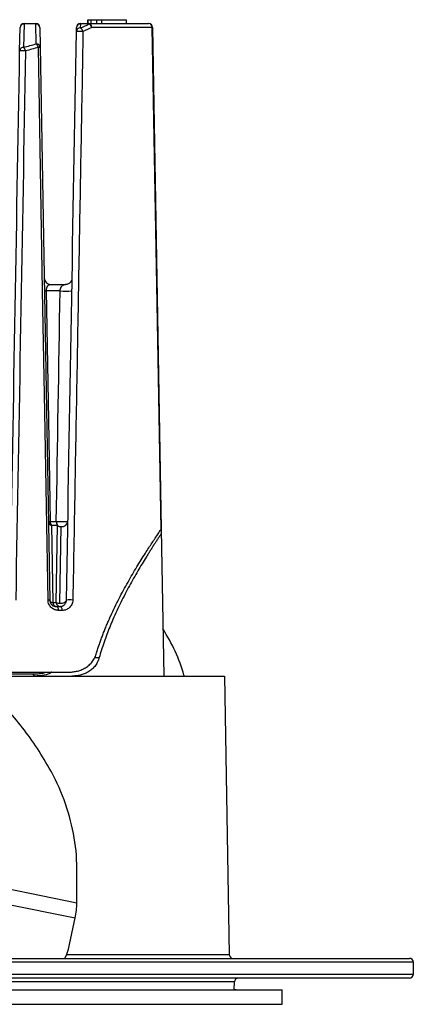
# Paper-space layout '_Derecha' of a CAD drawing. Header units: millimetres. Extents: x -40 to 40, y -36.8 to 38.2.
# Tile 5 of 5: x 10 to 40, y -36.8 to 38.2. Entities that reach past the tile are written whole.
import ezdxf

# ---------------------------------------------------------------- set-up
doc = ezdxf.new("R2010")
doc.units = ezdxf.units.MM

psp = doc.layouts.new('_Derecha')

# ---------------------------------------------------------------- linework, layer by layer
at = {"color": 7, "linetype": 'Continuous', "lineweight": 25}
for p, q in [((9.964, 35.832), (9.995, 37.611)), ((10.295, 37.878), (10.264, 36.099)), ((10.295, 37.878), (10.295, 37.906)), ((10.295, 37.906), (11.205, 37.906)), ((11.205, 37.878), (10.295, 37.878)), ((11.205, 37.878), (11.205, 37.906)), ((11.232, 36.364), (11.205, 37.878)), ((11.505, 37.611), (12.266, -6.003)), ((14.29, 37.307), (14.295, 37.611)), ((14.595, 37.878), (14.59, 37.574)), ((14.595, 37.906), (19.803, 37.906)), ((14.595, 37.878), (14.595, 37.906)), ((15.248, 37.878), (14.595, 37.878)), ((15.135, 38.206), (15.135, 37.906)), ((15.159, 38.206), (15.159, 37.906)), ((15.248, 37.906), (15.248, 37.878)), ((15.4, 38.206), (15.4, 37.906)), ((20.081, 37.611), (15.463, 37.611)), ((15.835, 38.206), (15.835, 37.906)), ((16.208, 38.206), (16.208, 37.906)), ((16.208, 38.206), (18.088, 38.206)), ((18.084, 38.206), (18.084, 37.906)), ((18.088, 38.206), (18.088, 37.906)), ((20.103, 37.611), (20.769, -0.569)), ((12.049, 18.125), (12.012, 18.161)), ((12.338, 18.036), (13.462, 18.036)), ((13.918, 18.331), (13.906, 18.305)), ((13.924, 18.346), (13.919, 18.334)), ((13.051, 17.544), (11.993, 17.544)), ((12.196, -0.011), (12.297, -0.011)), ((12.297, -0.011), (12.76, -0.011)), ((12.389, -0.333), (12.491, -6.197)), ((12.855, -0.333), (12.389, -0.333)), ((12.753, -6.197), (12.855, -0.333)), ((13.029, -6.243), (13.131, -0.406)), ((20.765, -0.619), (20.96, -11.794)), ((20.844, -4.794), (20.838, -4.794)), ((12.491, -6.197), (12.753, -6.197)), ((12.766, -6.494), (13.034, -6.494)), ((20.875, -6.25), (20.863, -6.25)), ((20.881, -6.359), (20.865, -6.359)), ((20.888, -6.61), (20.87, -6.61)), ((20.887, -6.715), (20.871, -6.715)), ((13.21, -6.789), (12.939, -6.789)), ((20.874, -6.841), (20.875, -6.841)), ((20.888, -7.676), (20.89, -7.676)), ((20.89, -7.775), (20.892, -7.775)), ((20.894, -8.023), (20.896, -8.023)), ((15.688, -10.389), (16.03, -10.389)), ((4.947, -11.494), (13.655, -11.494)), ((5.248, -11.629), (11.019, -11.629)), ((5.612, -11.794), (25.583, -11.794)), ((22.499, -11.719), (22.5, -11.794)), ((25.582, -11.794), (25.952, -33)), ((25.583, -11.794), (25.953, -33)), ((14.328, -29.061), (14.328, -26.446)), ((8.89, -27.949), (14.328, -29.061)), ((8.76, -29.105), (14.198, -30.217)), ((13.683, -32.598), (14.198, -30.217)), ((13.554, -33), (25.953, -33)), ((40, -33.594), (-40, -33.594)), ((-39.7, -33.294), (39.698, -33.294)), ((39.998, -33.594), (39.998, -34.494)), ((40, -34.494), (40, -33.594)), ((-40, -34.494), (40, -34.494)), ((39.698, -34.794), (-39.7, -34.794)), ((26.345, -35.089), (5.63, -35.089)), ((26.334, -35.669), (26.344, -35.089)), ((26.335, -35.669), (26.345, -35.089)), ((-30, -35.694), (30, -35.694)), ((30, -36.794), (30, -35.694)), ((-30, -36.794), (30, -36.794))]:
    psp.add_line(p, q, dxfattribs=at)
at = {"color": 7, "linetype": 'Continuous', "lineweight": 25, "flags": 128}
for points in [[(20.749, -0.631), (20.522, 12.372), (20.375, 20.785), (20.228, 29.198), (20.081, 37.611)], [(12.129, -6.003), (11.877, 8.311), (11.715, 17.573), (11.552, 26.835), (11.389, 36.097)], [(13.606, 18.057), (13.558, 18.045), (13.462, 18.036)], [(13.924, 18.345), (13.921, 18.338), (13.919, 18.334)], [(11.993, 17.544), (12.164, 7.714), (12.297, -0.011)], [(12.939, -6.789), (12.936, -6.731), (12.925, -6.676), (12.909, -6.625), (12.888, -6.58), (12.862, -6.544), (12.832, -6.517), (12.8, -6.5), (12.766, -6.494)], [(13.029, -6.243), (13.127, -6.24), (13.221, -6.228), (13.308, -6.206), (13.384, -6.177), (13.447, -6.14), (13.494, -6.098), (13.523, -6.051), (13.534, -6.003)], [(13.21, -6.789), (13.206, -6.731), (13.196, -6.676), (13.18, -6.625), (13.158, -6.58), (13.131, -6.544), (13.101, -6.517), (13.068, -6.5), (13.034, -6.494)], [(11.124, -11.794), (11.106, -11.791), (11.088, -11.782), (11.071, -11.768), (11.056, -11.748), (11.043, -11.723), (11.032, -11.694), (11.024, -11.663), (11.019, -11.629)], [(13.398, -33.294), (13.566, -32.972), (13.683, -32.598)], [(26.491, -35.694), (26.395, -35.685), (26.335, -35.669)]]:
    psp.add_lwpolyline(points, dxfattribs=at)
at = {"color": 7, "linetype": 'Continuous', "lineweight": 25}
for centre, radius, start, end in [((10.295, 37.606), 0.3, 90, 179), ((10.281, 37.591), 0.286, 87.16909, 176.10451), ((11.205, 37.606), 0.3, 1, 90), ((11.219, 37.591), 0.286, 3.89549, 92.83091), ((14.575, 37.288), 0.286, 87.16909, 176.10451), ((14.595, 37.606), 0.3, 90, 179), ((14.581, 37.591), 0.286, 87.16909, 176.10451), ((14.415, 37.228), 0.388, 11.83779, 63.26435), ((15.198, 37.644), 0.267, 352.88986, 79.14615), ((15.089, 37.53), 0.382, 12.18349, 65.39117), ((19.792, 37.617), 0.289, 358.88589, 87.82505), ((19.803, 37.606), 0.3, 1, 90), ((20.092, 37.132), 0.479, 88.70607, 91.29393), ((14.542, 33.864), 3.453, 85.80645, 94.19355), ((10.25, 35.813), 0.286, 87.16909, 176.10451), ((9.967, 35.766), 0.446, 8.50775, 48.24472), ((10.967, 36.028), 0.428, 9.35742, 51.82799), ((11.246, 36.078), 0.286, 3.89549, 92.83091), ((11.46, 33.402), 2.697, 88.48806, 91.51194), ((10.186, 31.677), 4.161, 86.94184, 93.05816), ((12.338, 18.536), 0.5, 181, 270), ((11.924, 20.378), 2.834, 268.60616, 271.39384), ((13.498, 22.284), 4.76, 264.61268, 275.38732), ((12.541, 0.015), 0.38, 183.88298, 246.35985), ((12.186, 0.346), 0.357, 266.1647, 271.61233), ((12.73, 0.09), 0.544, 190.74185, 231.14016), ((12.911, -0.011), 0.614, 179.98642, 211.6958), ((13.358, -0.01), 0.598, 180.06002, 212.75142), ((13.199, 5.066), 5.096, 265.05705, 274.94295), ((13.138, 0.181), 0.587, 241.16923, 269.32065), ((13.182, 0.051), 0.46, 263.60034, 352.31686), ((13.777, -9.701), 3.706, 86.227, 93.773), ((12.198, -8.627), 2.625, 88.49835, 91.50165), ((12.521, -5.934), 0.264, 195.08973, 263.42323), ((12.831, -6.159), 0.341, 186.34874, 259.15359), ((13.095, -6.155), 0.345, 186.94781, 259.73898), ((13.038, -5.35), 0.893, 251.3908, 269.45771), ((10, -15.294), 13, 15.96511, 33.04105), ((-2.07, -26.95), 16.449, 11.08527, 29.70201), ((0.143, -26.473), 14.185, 0.10708, 10.91366), ((8.777, -29.021), 5.552, 347.55843, 359.58716), ((26.252, -32.994), 0.3, 180.99876, 269.99881), ((26.253, -32.994), 0.3, 181, 270), ((39.698, -33.594), 0.3, 359.99879, 89.99879), ((39.7, -33.594), 0.3, 0, 90), ((39.698, -34.494), 0.3, 270.00121, 0.00121), ((39.7, -34.494), 0.3, 270, 0), ((26.644, -35.094), 0.3, 90.00119, 179.00124), ((26.645, -35.094), 0.3, 90, 179)]:
    psp.add_arc(centre, radius, start, end, dxfattribs=at)
for points in [[(14.59, 37.574), (14.814, 37.673), (15.033, 37.774), (15.248, 37.878)], [(15.463, 37.611), (15.245, 37.508), (15.022, 37.406), (14.794, 37.307)], [(15.159, 38.206), (15.198, 38.206), (15.281, 38.206), (15.4, 38.206)], [(15.4, 38.206), (15.521, 38.206), (15.667, 38.206), (15.835, 38.206)], [(15.835, 38.206), (15.956, 38.206), (16.079, 38.206), (16.208, 38.206)], [(13.534, -6.003), (13.786, 8.435), (14.038, 22.872), (14.29, 37.307)], [(10.264, 36.099), (10.591, 36.183), (10.914, 36.272), (11.232, 36.364)], [(11.389, 36.097), (11.068, 36.005), (10.741, 35.917), (10.408, 35.832)], [(9.234, -6.003), (9.477, 7.942), (9.72, 21.887), (9.964, 35.832)], [(10.408, 35.832), (10.159, 21.887), (9.911, 7.942), (9.663, -6.003)], [(12.76, -0.011), (12.857, 5.842), (12.954, 11.693), (13.051, 17.544)]]:
    psp.add_open_spline(points, degree=3, dxfattribs=at)
for points, knots in [([(14.794, 37.307), (14.745, 34.533), (14.645, 28.929), (14.493, 20.437), (14.338, 11.775), (14.181, 2.943), (14.075, -3.002), (14.021, -6.003)], [0, 0, 0, 0, 0.1921572, 0.3882357, 0.5882356, 0.792157, 1, 1, 1, 1]), ([(11.993, 17.544), (11.991, 17.627), (12.004, 17.706), (12.048, 17.837), (12.078, 17.888), (12.179, 18.005), (12.259, 18.036), (12.338, 18.036)], [0, 0, 0, 0, 0.25, 0.25, 0.5, 0.5, 1, 1, 1, 1]), ([(13.051, 17.544), (13.052, 17.558), (13.053, 17.585), (13.059, 17.626), (13.068, 17.665), (13.078, 17.704), (13.091, 17.742), (13.106, 17.779), (13.124, 17.814), (13.143, 17.848), (13.165, 17.879), (13.189, 17.909), (13.215, 17.936), (13.266, 17.979), (13.35, 18.025), (13.422, 18.032), (13.462, 18.036)], [0, 0, 0, 0, 0.024463, 0.050509, 0.078916, 0.110281, 0.145043, 0.18352, 0.225939, 0.272462, 0.323203, 0.378244, 0.43764, 0.501428, 0.720131, 1, 1, 1, 1]), ([(13.924, 18.346), (13.919, 18.333), (13.909, 18.309), (13.882, 18.261), (13.846, 18.212), (13.801, 18.164), (13.746, 18.12), (13.66, 18.07), (13.596, 18.055), (13.552, 18.044)], [0, 0, 0, 0, 0.124257, 0.236934, 0.346064, 0.458731, 0.579448, 0.710058, 1, 1, 1, 1]), ([(15.805, -10.111), (15.838, -10.002), (15.906, -9.782), (16.015, -9.456), (16.128, -9.131), (16.247, -8.806), (16.371, -8.483), (16.5, -8.161), (16.634, -7.84), (16.772, -7.52), (17.071, -6.853), (17.554, -5.862), (18.227, -4.621), (18.905, -3.465), (19.433, -2.619), (19.815, -2.026), (20.063, -1.646), (20.303, -1.287), (20.533, -0.947), (20.677, -0.736), (20.749, -0.631)], [0, 0, 0, 0, 0.026683, 0.053582, 0.080713, 0.108089, 0.135725, 0.163635, 0.191831, 0.220329, 0.249138, 0.372656, 0.499349, 0.62416, 0.749315, 0.800035, 0.850414, 0.900502, 0.950347, 1, 1, 1, 1]), ([(20.769, -0.569), (20.769, -0.58), (20.767, -0.6), (20.755, -0.621), (20.749, -0.631)], [0, 0, 0, 0, 0.501931, 1, 1, 1, 1]), ([(20.771, -0.945), (20.727, -1.01), (20.64, -1.14), (20.504, -1.344), (20.365, -1.556), (20.221, -1.775), (20.075, -2.002), (19.925, -2.237), (19.772, -2.479), (19.462, -2.975), (18.984, -3.764), (18.33, -4.916), (17.685, -6.151), (17.187, -7.216), (16.836, -8.05), (16.609, -8.628), (16.398, -9.21), (16.203, -9.795), (16.087, -10.192), (16.03, -10.389)], [0, 0, 0, 0, 0.0309477, 0.0619527, 0.0930275, 0.1241845, 0.1554359, 0.1867939, 0.2182703, 0.2498773, 0.3752938, 0.5002175, 0.6265782, 0.7497446, 0.8015509, 0.8523965, 0.9023623, 0.9515335, 1, 1, 1, 1]), ([(12.939, -6.789), (12.908, -6.788), (12.845, -6.786), (12.751, -6.769), (12.643, -6.737), (12.524, -6.682), (12.399, -6.592), (12.29, -6.477), (12.203, -6.336), (12.143, -6.176), (12.133, -6.06), (12.129, -6.003)], [0, 0, 0, 0, 0.084117, 0.166902, 0.249142, 0.376204, 0.499142, 0.626778, 0.74969, 0.875854, 1, 1, 1, 1]), ([(12.266, -6.003), (12.267, -6.022), (12.269, -6.062), (12.281, -6.12), (12.299, -6.176), (12.33, -6.243), (12.38, -6.317), (12.473, -6.408), (12.577, -6.462), (12.684, -6.49), (12.737, -6.493), (12.766, -6.494)], [0, 0, 0, 0, 0.060385, 0.1219079, 0.1853932, 0.2515918, 0.3691846, 0.5015802, 0.750781, 0.8627502, 1, 1, 1, 1]), ([(13.034, -6.494), (13.052, -6.494), (13.089, -6.493), (13.144, -6.483), (13.206, -6.465), (13.275, -6.435), (13.349, -6.385), (13.414, -6.323), (13.467, -6.249), (13.505, -6.169), (13.528, -6.087), (13.532, -6.03), (13.534, -6.003)], [0, 0, 0, 0, 0.083414, 0.166925, 0.250535, 0.377172, 0.500281, 0.62435, 0.734711, 0.832705, 0.920245, 1, 1, 1, 1]), ([(14.021, -6.003), (14.019, -6.123), (13.989, -6.238), (13.891, -6.438), (13.823, -6.522), (13.67, -6.656), (13.584, -6.706), (13.402, -6.772), (13.307, -6.789), (13.21, -6.789)], [0, 0, 0, 0, 0.25, 0.25, 0.5, 0.5, 0.75, 0.75, 1, 1, 1, 1]), ([(13.655, -11.494), (13.711, -11.493), (13.824, -11.492), (13.989, -11.479), (14.149, -11.458), (14.363, -11.417), (14.622, -11.342), (14.924, -11.205), (15.201, -11.022), (15.411, -10.82), (15.556, -10.633), (15.655, -10.473), (15.741, -10.301), (15.784, -10.174), (15.805, -10.111)], [0, 0, 0, 0, 0.06381, 0.126446, 0.188016, 0.248635, 0.376295, 0.49778, 0.627126, 0.748526, 0.812123, 0.873676, 0.937737, 1, 1, 1, 1]), ([(16.03, -10.389), (16.021, -10.42), (16.002, -10.483), (15.968, -10.574), (15.93, -10.664), (15.875, -10.778), (15.796, -10.912), (15.657, -11.102), (15.454, -11.308), (15.185, -11.496), (14.891, -11.636), (14.587, -11.728), (14.266, -11.785), (14.048, -11.791), (13.937, -11.794)], [0, 0, 0, 0, 0.030712, 0.061715, 0.093131, 0.12508, 0.186824, 0.250558, 0.371645, 0.500447, 0.621894, 0.749439, 0.872595, 1, 1, 1, 1]), ([(11.019, -11.629), (11.164, -11.624), (11.453, -11.614), (11.771, -11.569), (11.933, -11.507), (11.966, -11.494)], [0, 0, 0, 0, 0.442923, 0.88595, 1, 1, 1, 1]), ([(12.413, -11.494), (12.402, -11.502), (12.237, -11.625), (11.806, -11.75), (11.365, -11.779), (11.124, -11.794)], [0, 0, 0, 0, 0.0292375, 0.4703901, 1, 1, 1, 1]), ([(12.218, -18.799), (11.561, -17.637), (10.826, -16.537), (9.24, -14.532), (8.388, -13.626), (7.503, -12.839)], [0, 0, 0, 0, 0.5, 0.5, 1, 1, 1, 1])]:
    psp.add_open_spline(points, degree=3, knots=knots, dxfattribs=at)

doc.saveas('drawing.dxf')
